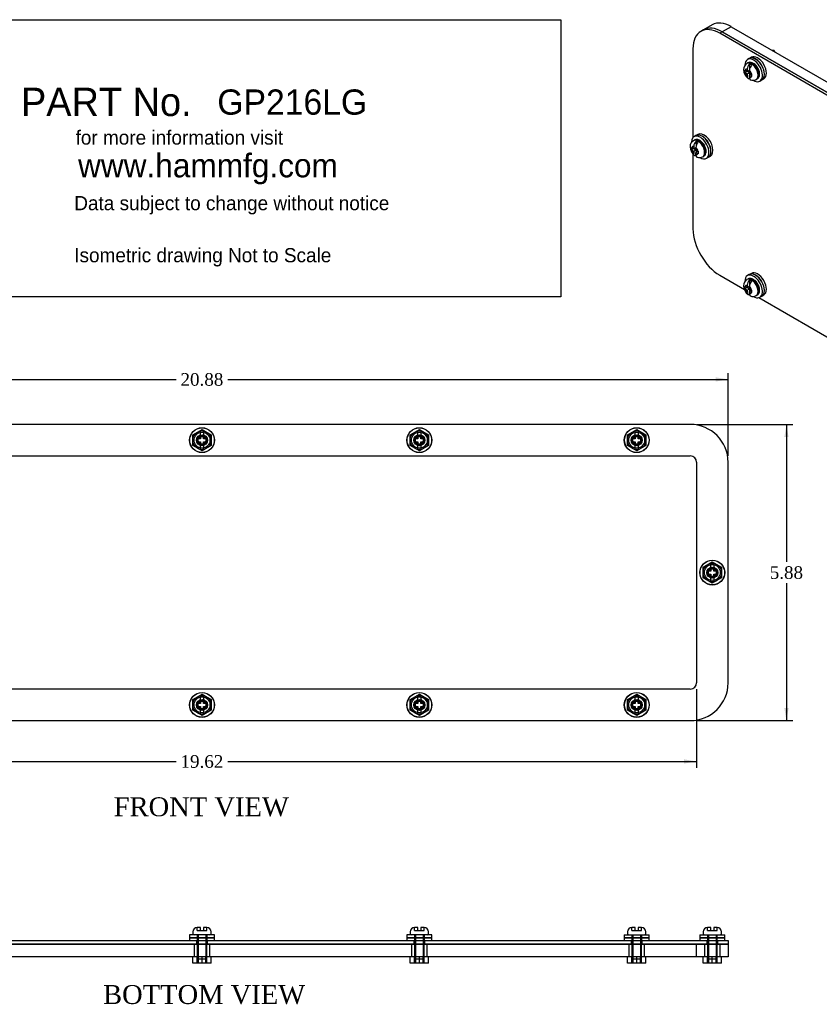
# Model space of a CAD drawing. Header units: inches. Extents: x 0.8 to 37.2, y 1.6 to 21.1.
# Tile 2 of 3: x 8.9 to 24.7, y 1.6 to 21.1. Entities that reach past the tile are written whole.
import ezdxf
from ezdxf.enums import TextEntityAlignment as Align
from ezdxf.lldxf.tags import DXFTag

# ---------------------------------------------------------------- set-up
doc = ezdxf.new("R2010")
doc.units = ezdxf.units.IN
doc.header["$MEASUREMENT"] = 0
doc.layers.get('0').update_dxf_attribs({"linetype": 'CONTINUOUS'})
for name, color, linetype in [('COM54933', 7, 'CONTINUOUS'), ('DEFAULT', 7, 'CONTINUOUS'), ('GSK11191', 7, 'CONTINUOUS'), ('NTS17050', 7, 'CONTINUOUS'), ('SCS19489', 7, 'CONTINUOUS'), ('WAM30024', 7, 'CONTINUOUS')]:
    doc.layers.add(name, color=color, linetype=linetype)
doc.styles.add('SEACAD_ARIAL_TTF', font='txt')
doc.styles.add('SEACAD_TIMES_NEW_ROMAN', font='times.ttf')
tags = doc.linetypes.add('HIDDEN2', pattern=[0.1875, 0.125, -0.0625]).pattern_tags.tags
tags[6:7] = [DXFTag(74, 4), DXFTag(75, 0), DXFTag(340, '0'), DXFTag(46, 0.0), DXFTag(50, 0.0), DXFTag(44, 0.0), DXFTag(45, 0.0)]
tags[4:5] = [DXFTag(74, 4), DXFTag(75, 0), DXFTag(340, '0'), DXFTag(46, 0.0), DXFTag(50, 0.0), DXFTag(44, 0.0), DXFTag(45, 0.0)]

# ---------------------------------------------------------------- blocks, each defined once
blk = doc.blocks.new('SEANNOT_GROUP')
at = {"layer": 'DEFAULT', "color": 1, "linetype": 'Continuous', "style": 'SEACAD_ARIAL_TTF'}
blk.add_text('GP216LG', height=0.5, dxfattribs=at).set_placement((12.8, 19.763), align=Align.TOP_LEFT)
blk = doc.blocks.new('GDIMGGROUP')
at = {"layer": 'DEFAULT', "linetype": 'Continuous'}
for points in [[(2.935, 6.391), (2.935, 6.475), (2.685, 6.433)], [(22.06, 6.391), (22.31, 6.433), (22.06, 6.475)]]:
    blk.add_hatch(color=136, dxfattribs=at).paths.add_polyline_path(points)
at = {"layer": 'DEFAULT', "color": 136, "linetype": 'Continuous'}
for p, q in [((2.685, 7.868), (2.685, 6.308)), ((22.31, 7.868), (22.31, 6.308)), ((2.685, 6.433), (11.983, 6.433)), ((13.011, 6.433), (22.31, 6.433))]:
    blk.add_line(p, q, dxfattribs=at)
at = {"layer": 'DEFAULT', "color": 136, "linetype": 'Continuous', "style": 'SEACAD_TIMES_NEW_ROMAN'}
blk.add_text('19.62', height=0.25, dxfattribs=at).set_placement((12.07, 6.558), align=Align.TOP_LEFT)
blk = doc.blocks.new('GDIMGGROUP2')
at = {"layer": 'DEFAULT', "linetype": 'Continuous'}
for points in [[(2.31, 14.053), (2.06, 14.011), (2.31, 13.969)], [(22.685, 14.053), (22.685, 13.969), (22.935, 14.011)]]:
    blk.add_hatch(color=136, dxfattribs=at).paths.add_polyline_path(points)
at = {"layer": 'DEFAULT', "color": 136, "linetype": 'Continuous'}
for p, q in [((2.06, 12.493), (2.06, 14.136)), ((22.935, 12.493), (22.935, 14.136)), ((2.06, 14.011), (11.983, 14.011)), ((13.011, 14.011), (22.935, 14.011))]:
    blk.add_line(p, q, dxfattribs=at)
at = {"layer": 'DEFAULT', "color": 136, "linetype": 'Continuous', "style": 'SEACAD_TIMES_NEW_ROMAN'}
blk.add_text('20.88', height=0.25, dxfattribs=at).set_placement((12.07, 14.136), align=Align.TOP_LEFT)
blk = doc.blocks.new('GDIMGGROUP3')
at = {"layer": 'DEFAULT', "linetype": 'Continuous'}
for points in [[(24.135, 12.868), (24.093, 13.118), (24.051, 12.868)], [(24.135, 7.493), (24.051, 7.493), (24.093, 7.243)]]:
    blk.add_hatch(color=136, dxfattribs=at).paths.add_polyline_path(points)
at = {"layer": 'DEFAULT', "color": 136, "linetype": 'Continuous'}
for p, q in [((22.31, 13.118), (24.218, 13.118)), ((24.093, 13.118), (24.093, 10.393)), ((24.093, 9.968), (24.093, 7.243)), ((22.31, 7.243), (24.218, 7.243))]:
    blk.add_line(p, q, dxfattribs=at)
at = {"layer": 'DEFAULT', "color": 136, "linetype": 'Continuous', "style": 'SEACAD_TIMES_NEW_ROMAN'}
blk.add_text('5.88', height=0.25, dxfattribs=at).set_placement((23.761, 10.305), align=Align.TOP_LEFT)

msp = doc.modelspace()

# ---------------------------------------------------------------- linework, layer by layer
at = {"layer": 'COM54933', "color": 7, "linetype": 'Continuous'}
for p, q in [((22.444, 20.944), (22.393, 20.914)), ((22.819, 20.906), (22.768, 20.877)), ((36.519, 12.997), (22.819, 20.906)), ((36.468, 12.967), (22.768, 20.877)), ((22.238, 20.571), (22.238, 18.81)), ((22.238, 18.483), (22.238, 16.999)), ((22.768, 16.08), (23.258, 15.797)), ((23.542, 15.633), (26.307, 14.037)), ((22.185, 13.118), (2.81, 13.118)), ((22.935, 7.993), (22.935, 12.368)), ((2.81, 7.243), (22.185, 7.243)), ((2.81, 2.882), (22.185, 2.882)), ((2.81, 2.81), (22.185, 2.81)), ((22.185, 2.882), (22.935, 2.882)), ((22.935, 2.81), (22.185, 2.81)), ((22.935, 2.882), (22.935, 2.81))]:
    msp.add_line(p, q, dxfattribs=at)
at = {"layer": 'COM54933', "color": 7, "linetype": 'HIDDEN2'}
for p, q in [((12.388, 2.882), (12.388, 2.81)), ((12.606, 2.81), (12.606, 2.882)), ((16.7, 2.882), (16.7, 2.81)), ((16.918, 2.81), (16.918, 2.882)), ((21.013, 2.882), (21.013, 2.81)), ((21.231, 2.81), (21.231, 2.882)), ((22.513, 2.882), (22.513, 2.81)), ((22.731, 2.81), (22.731, 2.882))]:
    msp.add_line(p, q, dxfattribs=at)
for centre in [(12.497, 12.806), (16.809, 12.806), (21.122, 12.806), (22.622, 10.18), (12.497, 7.555), (16.809, 7.555), (21.122, 7.555)]:
    msp.add_circle(centre, 0.109, dxfattribs=at)
at = {"layer": 'COM54933', "color": 7, "linetype": 'Continuous'}
for centre, start, end in [((22.185, 12.368), 0, 90), ((22.185, 7.993), 270, 0)]:
    msp.add_arc(centre, 0.75, start, end, dxfattribs=at)
for centre, major_axis, start_param, end_param in [((22.768, 20.265), (0.375, -0.65), 2.356194, 3.926991), ((22.819, 20.294), (0.375, -0.65), 2.356194, 3.141593), ((22.768, 16.692), (-0.375, 0.65), 0.785398, 2.356194)]:
    msp.add_ellipse(centre, major_axis=major_axis, ratio=0.57735, start_param=start_param, end_param=end_param, dxfattribs=at)
at = {"layer": 'DEFAULT', "color": 7, "linetype": 'Continuous'}
for p, q in [((5.182, 21.147), (19.614, 21.147)), ((19.614, 21.147), (19.614, 15.649)), ((19.614, 15.649), (5.182, 15.649))]:
    msp.add_line(p, q, dxfattribs=at)
at = {"layer": 'GSK11191', "color": 7, "linetype": 'Continuous'}
for p, q in [((22.621, 21.046), (22.444, 20.944)), ((22.996, 21.008), (22.819, 20.906)), ((22.819, 20.906), (36.519, 12.997)), ((22.996, 21.008), (36.696, 13.099)), ((22.185, 2.81), (2.81, 2.81)), ((22.185, 2.81), (22.935, 2.81)), ((22.935, 2.81), (22.935, 2.56)), ((22.185, 2.56), (2.81, 2.56)), ((22.935, 2.56), (22.185, 2.56))]:
    msp.add_line(p, q, dxfattribs=at)
at = {"layer": 'GSK11191', "color": 7, "linetype": 'HIDDEN2'}
for p, q in [((2.81, 12.493), (22.185, 12.493)), ((22.31, 12.368), (22.31, 7.993)), ((22.185, 7.868), (2.81, 7.868)), ((12.341, 2.81), (12.341, 2.56)), ((12.654, 2.56), (12.654, 2.81)), ((16.653, 2.81), (16.653, 2.56)), ((16.966, 2.56), (16.966, 2.81)), ((20.965, 2.81), (20.965, 2.56)), ((21.278, 2.56), (21.278, 2.81)), ((22.31, 2.56), (22.31, 2.81)), ((22.465, 2.81), (22.465, 2.56)), ((22.778, 2.56), (22.778, 2.81))]:
    msp.add_line(p, q, dxfattribs=at)
for centre in [(12.498, 12.806), (16.81, 12.806), (21.122, 12.806), (22.622, 10.18), (12.498, 7.556), (16.81, 7.556), (21.122, 7.556)]:
    msp.add_circle(centre, 0.157, dxfattribs=at)
for centre, start, end in [((22.185, 12.368), 0, 90), ((22.185, 7.993), 270, 0)]:
    msp.add_arc(centre, 0.125, start, end, dxfattribs=at)
at = {"layer": 'GSK11191', "color": 7, "linetype": 'Continuous'}
for centre in [(22.996, 20.396), (22.819, 20.294)]:
    msp.add_ellipse(centre, major_axis=(0.375, -0.65), ratio=0.57735, start_param=2.356194, end_param=3.141593, dxfattribs=at)
at = {"layer": 'NTS17050', "color": 7, "linetype": 'Continuous'}
for p, q in [((23.806, 20.541), (23.836, 20.543)), ((23.836, 20.543), (23.819, 20.533)), ((23.836, 20.543), (23.865, 20.506)), ((12.315, 2.435), (12.315, 2.56)), ((12.497, 2.435), (12.497, 2.56)), ((12.68, 2.435), (12.68, 2.56)), ((16.627, 2.435), (16.627, 2.56)), ((16.809, 2.435), (16.809, 2.56)), ((16.992, 2.435), (16.992, 2.56)), ((20.939, 2.435), (20.939, 2.56)), ((21.122, 2.435), (21.122, 2.56)), ((21.304, 2.435), (21.304, 2.56)), ((22.439, 2.435), (22.439, 2.56)), ((22.622, 2.435), (22.622, 2.56)), ((22.804, 2.435), (22.804, 2.56)), ((12.497, 2.435), (12.315, 2.435)), ((12.68, 2.435), (12.497, 2.435)), ((16.809, 2.435), (16.627, 2.435)), ((16.992, 2.435), (16.809, 2.435)), ((21.122, 2.435), (20.939, 2.435)), ((21.304, 2.435), (21.122, 2.435)), ((22.622, 2.435), (22.439, 2.435)), ((22.804, 2.435), (22.622, 2.435))]:
    msp.add_line(p, q, dxfattribs=at)
at = {"layer": 'NTS17050', "color": 7, "linetype": 'HIDDEN2'}
for p, q in [((12.315, 12.912), (12.497, 13.017)), ((12.315, 12.701), (12.315, 12.912)), ((12.497, 13.017), (12.68, 12.911)), ((12.68, 12.911), (12.68, 12.7)), ((16.627, 12.912), (16.809, 13.017)), ((16.627, 12.701), (16.627, 12.912)), ((16.809, 13.017), (16.992, 12.911)), ((16.992, 12.911), (16.992, 12.7)), ((20.939, 12.912), (21.122, 13.017)), ((20.939, 12.701), (20.939, 12.912)), ((21.122, 13.017), (21.304, 12.911)), ((21.304, 12.911), (21.304, 12.7)), ((12.497, 12.595), (12.315, 12.701)), ((12.68, 12.7), (12.497, 12.595)), ((16.809, 12.595), (16.627, 12.701)), ((16.992, 12.7), (16.809, 12.595)), ((21.122, 12.595), (20.939, 12.701)), ((21.304, 12.7), (21.122, 12.595)), ((22.439, 10.286), (22.622, 10.391)), ((22.622, 10.391), (22.804, 10.285)), ((22.439, 10.075), (22.439, 10.286)), ((22.804, 10.285), (22.804, 10.074)), ((22.622, 9.969), (22.439, 10.075)), ((22.804, 10.074), (22.622, 9.969)), ((12.315, 7.661), (12.497, 7.766)), ((12.315, 7.45), (12.315, 7.661)), ((12.497, 7.766), (12.68, 7.661)), ((12.68, 7.661), (12.68, 7.45)), ((16.627, 7.661), (16.809, 7.766)), ((16.627, 7.45), (16.627, 7.661)), ((16.809, 7.766), (16.992, 7.661)), ((16.992, 7.661), (16.992, 7.45)), ((20.939, 7.661), (21.122, 7.766)), ((20.939, 7.45), (20.939, 7.661)), ((21.122, 7.766), (21.304, 7.661)), ((21.304, 7.661), (21.304, 7.45)), ((12.497, 7.345), (12.315, 7.45)), ((12.68, 7.45), (12.497, 7.345)), ((16.809, 7.345), (16.627, 7.45)), ((16.992, 7.45), (16.809, 7.345)), ((21.122, 7.345), (20.939, 7.45)), ((21.304, 7.45), (21.122, 7.345)), ((12.402, 2.435), (12.402, 2.56)), ((12.419, 2.56), (12.419, 2.435)), ((12.497, 2.435), (12.497, 2.56)), ((12.575, 2.435), (12.575, 2.56)), ((12.592, 2.435), (12.592, 2.56)), ((16.714, 2.435), (16.714, 2.56)), ((16.731, 2.56), (16.731, 2.435)), ((16.887, 2.435), (16.887, 2.56)), ((16.904, 2.435), (16.904, 2.56)), ((21.027, 2.435), (21.027, 2.56)), ((21.043, 2.56), (21.043, 2.435)), ((21.2, 2.435), (21.2, 2.56)), ((21.217, 2.435), (21.217, 2.56)), ((22.527, 2.435), (22.527, 2.56)), ((22.543, 2.56), (22.543, 2.435)), ((22.7, 2.435), (22.7, 2.56)), ((22.717, 2.435), (22.717, 2.56))]:
    msp.add_line(p, q, dxfattribs=at)
for centre, radius in [((12.497, 12.806), 0.095), ((16.809, 12.806), 0.095), ((21.122, 12.806), 0.095), ((12.497, 12.806), 0.0781), ((16.809, 12.806), 0.0781), ((21.122, 12.806), 0.0781), ((22.622, 10.18), 0.095), ((22.622, 10.18), 0.0781), ((12.497, 7.556), 0.095), ((12.497, 7.556), 0.0781), ((16.809, 7.556), 0.095), ((16.809, 7.556), 0.0781), ((21.122, 7.556), 0.095), ((21.122, 7.556), 0.0781)]:
    msp.add_circle(centre, radius, dxfattribs=at)
at = {"layer": 'SCS19489', "color": 7, "linetype": 'Continuous'}
for p, q in [((23.312, 20.12), (23.27, 20.096)), ((23.315, 20.119), (23.273, 20.143)), ((23.329, 20.29), (23.308, 20.278)), ((23.315, 20.167), (23.315, 20.119)), ((23.361, 20.145), (23.315, 20.119)), ((23.318, 20.121), (23.357, 20.098)), ((23.357, 20.094), (23.357, 20.142)), ((23.361, 20.266), (23.361, 20.167)), ((23.273, 20.094), (23.315, 20.07)), ((23.315, 20.07), (23.357, 20.094)), ((23.315, 20.07), (23.315, 20.022)), ((23.398, 20.07), (23.357, 20.094)), ((23.4, 20.07), (23.357, 20.045)), ((23.357, 20.045), (23.398, 20.021)), ((23.357, 19.998), (23.357, 20.045)), ((23.361, 20.092), (23.361, 20.047)), ((23.491, 19.96), (23.512, 19.972)), ((22.268, 18.759), (22.247, 18.746)), ((22.251, 18.589), (22.209, 18.565)), ((22.254, 18.588), (22.213, 18.611)), ((22.213, 18.562), (22.254, 18.539)), ((22.254, 18.635), (22.254, 18.588)), ((22.3, 18.614), (22.254, 18.588)), ((22.254, 18.539), (22.296, 18.563)), ((22.258, 18.59), (22.296, 18.567)), ((22.296, 18.563), (22.296, 18.611)), ((22.338, 18.539), (22.296, 18.563)), ((22.3, 18.734), (22.3, 18.636)), ((22.3, 18.561), (22.3, 18.516)), ((22.254, 18.539), (22.254, 18.491)), ((22.339, 18.539), (22.296, 18.514)), ((22.296, 18.514), (22.338, 18.49)), ((22.296, 18.466), (22.296, 18.514)), ((22.431, 18.429), (22.452, 18.441)), ((23.312, 15.833), (23.27, 15.809)), ((23.315, 15.832), (23.273, 15.856)), ((23.329, 16.003), (23.308, 15.991)), ((23.315, 15.88), (23.315, 15.832)), ((23.361, 15.858), (23.315, 15.832)), ((23.318, 15.834), (23.357, 15.811)), ((23.357, 15.807), (23.357, 15.855)), ((23.361, 15.979), (23.361, 15.88)), ((23.273, 15.807), (23.315, 15.783)), ((23.315, 15.783), (23.357, 15.807)), ((23.315, 15.783), (23.315, 15.735)), ((23.398, 15.783), (23.357, 15.807)), ((23.4, 15.783), (23.357, 15.758)), ((23.357, 15.758), (23.398, 15.734)), ((23.357, 15.711), (23.357, 15.758)), ((23.361, 15.805), (23.361, 15.76)), ((23.491, 15.673), (23.512, 15.685)), ((12.467, 12.894), (12.467, 12.983)), ((12.467, 12.894), (12.467, 12.836)), ((12.527, 12.983), (12.527, 12.894)), ((12.527, 12.836), (12.527, 12.894)), ((16.779, 12.894), (16.779, 12.983)), ((16.779, 12.894), (16.779, 12.836)), ((16.839, 12.983), (16.839, 12.894)), ((16.839, 12.836), (16.839, 12.894)), ((21.092, 12.894), (21.092, 12.983)), ((21.092, 12.894), (21.092, 12.836)), ((21.152, 12.983), (21.152, 12.894)), ((21.152, 12.836), (21.152, 12.894)), ((12.403, 12.836), (12.408, 12.836)), ((12.403, 12.776), (12.403, 12.836)), ((12.408, 12.776), (12.403, 12.776)), ((12.467, 12.836), (12.408, 12.836)), ((12.408, 12.776), (12.467, 12.776)), ((12.467, 12.776), (12.467, 12.717)), ((12.467, 12.628), (12.467, 12.717)), ((12.586, 12.836), (12.527, 12.836)), ((12.527, 12.776), (12.586, 12.776)), ((12.527, 12.717), (12.527, 12.776)), ((12.527, 12.717), (12.527, 12.628)), ((12.586, 12.836), (12.591, 12.836)), ((12.591, 12.776), (12.586, 12.776)), ((12.591, 12.836), (12.591, 12.776)), ((16.716, 12.836), (16.721, 12.836)), ((16.716, 12.776), (16.716, 12.836)), ((16.721, 12.776), (16.716, 12.776)), ((16.779, 12.836), (16.721, 12.836)), ((16.721, 12.776), (16.779, 12.776)), ((16.779, 12.776), (16.779, 12.717)), ((16.779, 12.628), (16.779, 12.717)), ((16.898, 12.836), (16.839, 12.836)), ((16.839, 12.776), (16.898, 12.776)), ((16.839, 12.717), (16.839, 12.776)), ((16.839, 12.717), (16.839, 12.628)), ((16.898, 12.836), (16.903, 12.836)), ((16.903, 12.776), (16.898, 12.776)), ((16.903, 12.836), (16.903, 12.776)), ((21.028, 12.836), (21.033, 12.836)), ((21.028, 12.776), (21.028, 12.836)), ((21.033, 12.776), (21.028, 12.776)), ((21.092, 12.836), (21.033, 12.836)), ((21.033, 12.776), (21.092, 12.776)), ((21.092, 12.776), (21.092, 12.717)), ((21.092, 12.628), (21.092, 12.717)), ((21.21, 12.836), (21.152, 12.836)), ((21.152, 12.776), (21.21, 12.776)), ((21.152, 12.717), (21.152, 12.776)), ((21.152, 12.717), (21.152, 12.628)), ((21.21, 12.836), (21.215, 12.836)), ((21.215, 12.776), (21.21, 12.776)), ((21.215, 12.836), (21.215, 12.776)), ((22.592, 10.269), (22.592, 10.358)), ((22.652, 10.358), (22.652, 10.269)), ((22.528, 10.21), (22.533, 10.21)), ((22.528, 10.15), (22.528, 10.21)), ((22.592, 10.21), (22.533, 10.21)), ((22.592, 10.269), (22.592, 10.21)), ((22.652, 10.21), (22.652, 10.269)), ((22.71, 10.21), (22.652, 10.21)), ((22.71, 10.21), (22.715, 10.21)), ((22.715, 10.21), (22.715, 10.15)), ((22.533, 10.15), (22.528, 10.15)), ((22.533, 10.15), (22.592, 10.15)), ((22.592, 10.15), (22.592, 10.092)), ((22.592, 10.003), (22.592, 10.092)), ((22.652, 10.15), (22.71, 10.15)), ((22.652, 10.092), (22.652, 10.15)), ((22.652, 10.092), (22.652, 10.003)), ((22.715, 10.15), (22.71, 10.15)), ((12.467, 7.644), (12.467, 7.733)), ((12.467, 7.644), (12.467, 7.585)), ((12.527, 7.733), (12.527, 7.644)), ((12.527, 7.585), (12.527, 7.644)), ((16.779, 7.644), (16.779, 7.733)), ((16.779, 7.644), (16.779, 7.585)), ((16.839, 7.733), (16.839, 7.644)), ((16.839, 7.585), (16.839, 7.644)), ((21.092, 7.644), (21.092, 7.733)), ((21.092, 7.644), (21.092, 7.585)), ((21.152, 7.733), (21.152, 7.644)), ((21.152, 7.585), (21.152, 7.644)), ((12.403, 7.585), (12.408, 7.585)), ((12.403, 7.525), (12.403, 7.585)), ((12.408, 7.525), (12.403, 7.525)), ((12.467, 7.585), (12.408, 7.585)), ((12.408, 7.525), (12.467, 7.525)), ((12.467, 7.525), (12.467, 7.467)), ((12.467, 7.378), (12.467, 7.467)), ((12.586, 7.585), (12.527, 7.585)), ((12.527, 7.525), (12.586, 7.525)), ((12.527, 7.467), (12.527, 7.525)), ((12.527, 7.467), (12.527, 7.378)), ((12.586, 7.585), (12.591, 7.585)), ((12.591, 7.525), (12.586, 7.525)), ((12.591, 7.585), (12.591, 7.525)), ((16.716, 7.585), (16.721, 7.585)), ((16.716, 7.525), (16.716, 7.585)), ((16.721, 7.525), (16.716, 7.525)), ((16.779, 7.585), (16.721, 7.585)), ((16.721, 7.525), (16.779, 7.525)), ((16.779, 7.525), (16.779, 7.467)), ((16.779, 7.378), (16.779, 7.467)), ((16.898, 7.585), (16.839, 7.585)), ((16.839, 7.525), (16.898, 7.525)), ((16.839, 7.467), (16.839, 7.525)), ((16.839, 7.467), (16.839, 7.378)), ((16.898, 7.585), (16.903, 7.585)), ((16.903, 7.525), (16.898, 7.525)), ((16.903, 7.585), (16.903, 7.525)), ((21.028, 7.585), (21.033, 7.585)), ((21.028, 7.525), (21.028, 7.585)), ((21.033, 7.525), (21.028, 7.525)), ((21.092, 7.585), (21.033, 7.585)), ((21.033, 7.525), (21.092, 7.525)), ((21.092, 7.525), (21.092, 7.467)), ((21.092, 7.378), (21.092, 7.467)), ((21.21, 7.585), (21.152, 7.585)), ((21.152, 7.525), (21.21, 7.525)), ((21.152, 7.467), (21.152, 7.525)), ((21.152, 7.467), (21.152, 7.378)), ((21.21, 7.585), (21.215, 7.585)), ((21.215, 7.525), (21.21, 7.525)), ((21.215, 7.585), (21.215, 7.525)), ((12.467, 3.142), (12.408, 3.142)), ((12.467, 3.077), (12.467, 3.142)), ((12.586, 3.142), (12.527, 3.142)), ((12.527, 3.142), (12.527, 3.077)), ((16.779, 3.142), (16.721, 3.142)), ((16.779, 3.077), (16.779, 3.142)), ((16.898, 3.142), (16.839, 3.142)), ((16.839, 3.142), (16.839, 3.077)), ((21.092, 3.142), (21.033, 3.142)), ((21.092, 3.077), (21.092, 3.142)), ((21.21, 3.142), (21.152, 3.142)), ((21.152, 3.142), (21.152, 3.077)), ((22.592, 3.142), (22.533, 3.142)), ((22.592, 3.077), (22.592, 3.142)), ((22.71, 3.142), (22.652, 3.142)), ((22.652, 3.142), (22.652, 3.077)), ((12.314, 3.052), (12.314, 3.022)), ((12.467, 3.077), (12.527, 3.077)), ((12.681, 3.022), (12.681, 3.052)), ((16.626, 3.052), (16.626, 3.022)), ((16.779, 3.077), (16.839, 3.077)), ((16.993, 3.022), (16.993, 3.052)), ((20.938, 3.052), (20.938, 3.022)), ((21.092, 3.077), (21.152, 3.077)), ((21.305, 3.022), (21.305, 3.052)), ((22.438, 3.052), (22.438, 3.022)), ((22.592, 3.077), (22.652, 3.077)), ((22.805, 3.022), (22.805, 3.052))]:
    msp.add_line(p, q, dxfattribs=at)
at = {"layer": 'SCS19489', "color": 7, "linetype": 'HIDDEN2'}
for p, q in [((12.403, 3.077), (12.403, 3.142)), ((12.591, 3.077), (12.591, 3.142)), ((16.716, 3.077), (16.716, 3.142)), ((16.903, 3.077), (16.903, 3.142)), ((21.028, 3.077), (21.028, 3.142)), ((21.215, 3.077), (21.215, 3.142)), ((22.528, 3.077), (22.528, 3.142)), ((22.715, 3.077), (22.715, 3.142)), ((12.402, 2.992), (12.402, 2.542)), ((12.403, 3.077), (12.467, 3.077)), ((12.421, 2.992), (12.421, 2.542)), ((12.527, 3.077), (12.591, 3.077)), ((12.573, 2.992), (12.573, 2.542)), ((12.592, 2.542), (12.592, 2.992)), ((16.714, 2.992), (16.714, 2.542)), ((16.716, 3.077), (16.779, 3.077)), ((16.733, 2.992), (16.733, 2.542)), ((16.839, 3.077), (16.903, 3.077)), ((16.885, 2.992), (16.885, 2.542)), ((16.904, 2.542), (16.904, 2.992)), ((21.027, 2.992), (21.027, 2.542)), ((21.028, 3.077), (21.092, 3.077)), ((21.046, 2.992), (21.046, 2.542)), ((21.152, 3.077), (21.215, 3.077)), ((21.197, 2.992), (21.197, 2.542)), ((21.217, 2.542), (21.217, 2.992)), ((22.527, 2.992), (22.527, 2.542)), ((22.528, 3.077), (22.592, 3.077)), ((22.546, 2.992), (22.546, 2.542)), ((22.652, 3.077), (22.715, 3.077)), ((22.697, 2.992), (22.697, 2.542)), ((22.717, 2.542), (22.717, 2.992)), ((12.427, 2.517), (12.567, 2.517)), ((16.739, 2.517), (16.879, 2.517)), ((21.052, 2.517), (21.192, 2.517)), ((22.552, 2.517), (22.692, 2.517))]:
    msp.add_line(p, q, dxfattribs=at)
at = {"layer": 'SCS19489', "color": 7, "linetype": 'Continuous'}
for centre in [(12.497, 12.806), (16.809, 12.806), (21.122, 12.806), (22.622, 10.18), (12.497, 7.555), (16.809, 7.555), (21.122, 7.555)]:
    msp.add_circle(centre, 0.183, dxfattribs=at)
at = {"layer": 'SCS19489', "color": 7, "linetype": 'HIDDEN2'}
for centre in [(12.497, 12.806), (16.809, 12.806), (21.122, 12.806), (22.622, 10.18), (12.497, 7.555), (16.809, 7.555), (21.122, 7.555)]:
    msp.add_circle(centre, 0.0759, dxfattribs=at)
at = {"layer": 'SCS19489', "color": 7, "linetype": 'Continuous'}
for centre, radius, start, end in [((23.375, 20.163), 0.132, 120.5223, 182.7912), ((23.475, 20.164), 0.232, 181.6012, 231.2526), ((23.318, 20.221), 0.0901, 237.3599, 240.0212), ((26.164, 20.12), 2.894, 179.515, 180.485), ((23.458, 20.16), 0.144, 132.7695, 177.4714), ((23.501, 20.136), 0.144, 132.8359, 177.405), ((23.318, 20.172), 0.0901, 237.3598, 240.0213), ((23.429, 20.068), 0.124, 247.6279, 299.6237), ((23.447, 20.155), 0.0975, 240.0126, 242.539), ((23.447, 20.106), 0.0975, 240.0126, 242.539), ((26.302, 20.044), 2.9, 179.516, 180.484), ((22.314, 18.632), 0.132, 120.5223, 182.7912), ((22.415, 18.632), 0.232, 181.6012, 231.2526), ((22.258, 18.69), 0.0901, 237.3599, 240.0212), ((25.103, 18.589), 2.894, 179.515, 180.485), ((22.258, 18.641), 0.0901, 237.3598, 240.0213), ((22.397, 18.629), 0.144, 132.7695, 177.4714), ((22.44, 18.604), 0.144, 132.8359, 177.405), ((22.368, 18.536), 0.124, 247.6279, 299.6237), ((22.387, 18.624), 0.0975, 240.0126, 242.539), ((22.387, 18.575), 0.0975, 240.0126, 242.539), ((25.241, 18.513), 2.9, 179.516, 180.484), ((23.375, 15.876), 0.132, 120.5223, 182.7912), ((23.475, 15.877), 0.232, 181.6012, 231.2526), ((23.318, 15.934), 0.0901, 237.3599, 240.0212), ((26.164, 15.833), 2.894, 179.515, 180.485), ((23.458, 15.873), 0.144, 132.7695, 177.4714), ((23.501, 15.849), 0.144, 132.8359, 177.405), ((23.318, 15.885), 0.0901, 237.3598, 240.0213), ((23.429, 15.781), 0.124, 247.6279, 299.6237), ((23.447, 15.868), 0.0975, 240.0126, 242.539), ((23.447, 15.819), 0.0975, 240.0126, 242.539), ((26.302, 15.757), 2.9, 179.516, 180.484), ((12.497, 12.806), 0.18, 80.4037, 99.5963), ((16.809, 12.806), 0.18, 80.4037, 99.5963), ((21.122, 12.806), 0.18, 80.4037, 99.5963), ((12.497, 12.806), 0.18, 260.4037, 279.5963), ((16.809, 12.806), 0.18, 260.4037, 279.5963), ((21.122, 12.806), 0.18, 260.4037, 279.5963), ((22.622, 10.18), 0.18, 80.4037, 99.5963), ((22.622, 10.18), 0.18, 260.4037, 279.5963), ((12.497, 7.555), 0.18, 80.4037, 99.5963), ((16.809, 7.555), 0.18, 80.4037, 99.5963), ((21.122, 7.555), 0.18, 80.4037, 99.5963), ((12.497, 7.555), 0.18, 260.4037, 279.5963), ((16.809, 7.555), 0.18, 260.4037, 279.5963), ((21.122, 7.555), 0.18, 260.4037, 279.5963), ((12.404, 3.052), 0.09, 90, 180), ((12.591, 3.052), 0.09, 0, 90), ((16.716, 3.052), 0.09, 90, 180), ((16.903, 3.052), 0.09, 0, 90), ((21.028, 3.052), 0.09, 90, 180), ((21.215, 3.052), 0.09, 0, 90), ((22.528, 3.052), 0.09, 90, 180), ((22.715, 3.052), 0.09, 0, 90), ((12.344, 3.022), 0.03, 180, 270), ((12.651, 3.022), 0.03, 270, 0), ((16.656, 3.022), 0.03, 180, 270), ((16.963, 3.022), 0.03, 270, 0), ((20.968, 3.022), 0.03, 180, 270), ((21.275, 3.022), 0.03, 270, 0), ((22.468, 3.022), 0.03, 180, 270), ((22.775, 3.022), 0.03, 270, 0)]:
    msp.add_arc(centre, radius, start, end, dxfattribs=at)
at = {"layer": 'SCS19489', "color": 7, "linetype": 'HIDDEN2'}
for centre, radius, start, end in [((12.497, 12.806), 0.095, 1.0601, 353.8882), ((16.809, 12.806), 0.095, 1.0601, 353.8882), ((21.122, 12.806), 0.095, 1.0601, 353.8882), ((22.622, 10.18), 0.095, 1.0601, 353.8882), ((12.497, 7.555), 0.095, 1.0601, 353.8882), ((16.809, 7.555), 0.095, 1.0601, 353.8882), ((21.122, 7.555), 0.095, 1.0601, 353.8882), ((12.427, 2.542), 0.025, 180, 270), ((12.567, 2.542), 0.025, 270, 0), ((16.739, 2.542), 0.025, 180, 270), ((16.879, 2.542), 0.025, 270, 0), ((21.052, 2.542), 0.025, 180, 270), ((21.192, 2.542), 0.025, 270, 0), ((22.552, 2.542), 0.025, 180, 270), ((22.692, 2.542), 0.025, 270, 0)]:
    msp.add_arc(centre, radius, start, end, dxfattribs=at)
at = {"layer": 'SCS19489', "color": 7, "linetype": 'Continuous'}
for centre, major_axis, start_param, end_param in [((23.421, 20.131), (0.092, -0.159), 0, 3.141593), ((23.336, 20.082), (0.0467, -0.081), 2.682827, 3.600358), ((23.4, 20.119), (0.092, -0.159), 0, 3.142754), ((23.336, 20.082), (-0.0468, 0.081), 4.253624, 5.171154), ((23.382, 20.109), (-0.09, 0.156), 5.3303, 5.665275), ((23.336, 20.082), (0.0468, -0.081), 4.253624, 5.171154), ((23.336, 20.082), (-0.0468, 0.081), 2.682827, 3.600358), ((23.4, 20.119), (0.092, -0.159), 6.277412, 6.283185), ((22.339, 18.588), (0.092, -0.159), 0, 3.142754), ((22.36, 18.6), (0.092, -0.159), 0, 3.141593), ((22.275, 18.551), (0.0467, -0.081), 2.682827, 3.600358), ((22.275, 18.551), (0.0467, -0.081), 4.253624, 5.171154), ((22.275, 18.551), (-0.0467, 0.081), 4.253624, 5.171154), ((22.321, 18.577), (-0.09, 0.156), 5.3303, 5.665275), ((22.275, 18.551), (-0.0468, 0.081), 2.682827, 3.600358), ((22.339, 18.588), (0.092, -0.159), 6.277412, 6.283185), ((23.421, 15.844), (0.092, -0.159), 0, 3.141593), ((23.336, 15.795), (0.0468, -0.081), 2.682827, 3.600358), ((23.4, 15.832), (0.092, -0.159), 0, 3.142754), ((23.336, 15.795), (-0.0468, 0.081), 4.253624, 5.171154), ((23.382, 15.822), (-0.09, 0.156), 5.3303, 5.665275), ((23.336, 15.795), (0.0467, -0.081), 4.253624, 5.171154), ((23.336, 15.795), (-0.0467, 0.081), 2.682827, 3.600358), ((23.4, 15.832), (0.092, -0.159), 6.277412, 6.283185)]:
    msp.add_ellipse(centre, major_axis=major_axis, ratio=0.57735, start_param=start_param, end_param=end_param, dxfattribs=at)
for points, knots in [([(23.511, 19.972), (23.518, 19.976), (23.53, 19.984), (23.545, 20.004), (23.556, 20.03), (23.56, 20.06), (23.559, 20.094), (23.551, 20.13), (23.537, 20.166), (23.518, 20.2), (23.496, 20.232), (23.469, 20.259), (23.44, 20.281), (23.411, 20.295), (23.382, 20.302), (23.356, 20.301), (23.338, 20.296), (23.33, 20.29), (23.329, 20.29)], [0, 0, 0, 0, 0.050736, 0.112485, 0.175374, 0.241587, 0.310774, 0.381055, 0.451162, 0.521082, 0.59109, 0.661455, 0.732544, 0.804653, 0.869498, 0.93102, 0.99047, 1, 1, 1, 1]), ([(23.361, 19.976), (23.357, 19.975), (23.354, 19.975), (23.348, 19.975), (23.345, 19.975), (23.339, 19.976), (23.336, 19.977), (23.331, 19.98), (23.329, 19.982), (23.325, 19.986), (23.323, 19.989), (23.32, 19.994), (23.319, 19.997), (23.317, 20.003), (23.316, 20.007), (23.315, 20.014), (23.315, 20.018), (23.315, 20.022)], [0, 0, 0, 0, 0.125, 0.125, 0.25, 0.25, 0.375, 0.375, 0.5, 0.5, 0.625, 0.625, 0.75, 0.75, 0.875, 0.875, 1, 1, 1, 1]), ([(23.357, 19.998), (23.357, 19.989), (23.358, 19.982), (23.361, 19.972), (23.363, 19.969), (23.366, 19.964), (23.367, 19.962), (23.372, 19.958), (23.374, 19.956), (23.378, 19.954), (23.379, 19.953), (23.381, 19.952)], [0, 0, 0, 0, 0.25, 0.25, 0.375, 0.375, 0.5, 0.5, 0.625, 0.625, 0.6994496, 0.6994496, 0.6994496, 0.6994496]), ([(22.45, 18.441), (22.457, 18.445), (22.47, 18.453), (22.485, 18.473), (22.495, 18.499), (22.499, 18.529), (22.498, 18.563), (22.49, 18.598), (22.476, 18.634), (22.458, 18.669), (22.435, 18.701), (22.409, 18.728), (22.38, 18.75), (22.35, 18.764), (22.322, 18.771), (22.296, 18.769), (22.277, 18.765), (22.27, 18.759), (22.269, 18.758)], [0, 0, 0, 0, 0.050736, 0.112485, 0.175374, 0.241587, 0.310774, 0.381055, 0.451162, 0.521082, 0.59109, 0.661455, 0.732544, 0.804653, 0.869498, 0.93102, 0.99047, 1, 1, 1, 1]), ([(22.3, 18.445), (22.297, 18.444), (22.293, 18.443), (22.287, 18.443), (22.284, 18.444), (22.278, 18.445), (22.276, 18.446), (22.271, 18.449), (22.269, 18.451), (22.264, 18.455), (22.263, 18.457), (22.26, 18.463), (22.258, 18.466), (22.256, 18.472), (22.255, 18.475), (22.254, 18.483), (22.254, 18.487), (22.254, 18.491)], [0, 0, 0, 0, 0.125, 0.125, 0.25, 0.25, 0.375, 0.375, 0.5, 0.5, 0.625, 0.625, 0.75, 0.75, 0.875, 0.875, 1, 1, 1, 1]), ([(22.296, 18.466), (22.296, 18.458), (22.297, 18.451), (22.301, 18.441), (22.302, 18.438), (22.305, 18.433), (22.307, 18.43), (22.311, 18.426), (22.313, 18.424), (22.317, 18.422), (22.319, 18.421), (22.32, 18.421)], [0, 0, 0, 0, 0.25, 0.25, 0.375, 0.375, 0.5, 0.5, 0.625, 0.625, 0.6994496, 0.6994496, 0.6994496, 0.6994496]), ([(23.511, 15.685), (23.518, 15.689), (23.53, 15.697), (23.545, 15.717), (23.556, 15.743), (23.56, 15.773), (23.559, 15.807), (23.551, 15.843), (23.537, 15.879), (23.518, 15.913), (23.496, 15.945), (23.469, 15.972), (23.44, 15.994), (23.411, 16.008), (23.382, 16.015), (23.356, 16.014), (23.338, 16.009), (23.33, 16.003), (23.329, 16.003)], [0, 0, 0, 0, 0.050736, 0.112485, 0.175374, 0.241587, 0.310774, 0.381055, 0.451162, 0.521082, 0.59109, 0.661455, 0.732544, 0.804653, 0.869498, 0.93102, 0.99047, 1, 1, 1, 1]), ([(23.361, 15.689), (23.357, 15.688), (23.354, 15.688), (23.348, 15.688), (23.345, 15.688), (23.339, 15.689), (23.336, 15.69), (23.331, 15.693), (23.329, 15.695), (23.325, 15.699), (23.323, 15.702), (23.32, 15.707), (23.319, 15.71), (23.317, 15.716), (23.316, 15.72), (23.315, 15.727), (23.315, 15.731), (23.315, 15.735)], [0, 0, 0, 0, 0.125, 0.125, 0.25, 0.25, 0.375, 0.375, 0.5, 0.5, 0.625, 0.625, 0.75, 0.75, 0.875, 0.875, 1, 1, 1, 1]), ([(23.357, 15.711), (23.357, 15.702), (23.358, 15.695), (23.361, 15.685), (23.363, 15.682), (23.366, 15.677), (23.367, 15.675), (23.372, 15.671), (23.374, 15.669), (23.378, 15.666), (23.379, 15.666), (23.381, 15.665)], [0, 0, 0, 0, 0.25, 0.25, 0.375, 0.375, 0.5, 0.5, 0.625, 0.625, 0.6994496, 0.6994496, 0.6994496, 0.6994496]), ([(12.408, 3.142), (12.408, 3.142), (12.407, 3.142), (12.405, 3.142), (12.404, 3.142), (12.403, 3.142)], [0, 0, 0, 0, 0.5, 0.5, 1, 1, 1, 1]), ([(12.591, 3.142), (12.59, 3.142), (12.589, 3.142), (12.587, 3.142), (12.586, 3.142), (12.586, 3.142)], [0, 0, 0, 0, 0.5, 0.5, 1, 1, 1, 1]), ([(16.721, 3.142), (16.72, 3.142), (16.719, 3.142), (16.717, 3.142), (16.716, 3.142), (16.716, 3.142)], [0, 0, 0, 0, 0.5, 0.5, 1, 1, 1, 1]), ([(16.903, 3.142), (16.902, 3.142), (16.901, 3.142), (16.9, 3.142), (16.899, 3.142), (16.898, 3.142)], [0, 0, 0, 0, 0.5, 0.5, 1, 1, 1, 1]), ([(21.033, 3.142), (21.032, 3.142), (21.031, 3.142), (21.029, 3.142), (21.029, 3.142), (21.028, 3.142)], [0, 0, 0, 0, 0.5, 0.5, 1, 1, 1, 1]), ([(21.215, 3.142), (21.214, 3.142), (21.214, 3.142), (21.212, 3.142), (21.211, 3.142), (21.21, 3.142)], [0, 0, 0, 0, 0.5, 0.5, 1, 1, 1, 1]), ([(22.533, 3.142), (22.532, 3.142), (22.531, 3.142), (22.529, 3.142), (22.529, 3.142), (22.528, 3.142)], [0, 0, 0, 0, 0.5, 0.5, 1, 1, 1, 1]), ([(22.715, 3.142), (22.714, 3.142), (22.714, 3.142), (22.712, 3.142), (22.711, 3.142), (22.71, 3.142)], [0, 0, 0, 0, 0.5, 0.5, 1, 1, 1, 1])]:
    msp.add_open_spline(points, degree=3, knots=knots, dxfattribs=at)
at = {"layer": 'WAM30024', "color": 7, "linetype": 'Continuous'}
for p, q in [((23.356, 20.379), (23.318, 20.357)), ((23.396, 20.402), (23.358, 20.38)), ((23.565, 19.929), (23.603, 19.951)), ((23.605, 19.953), (23.643, 19.974)), ((22.296, 18.848), (22.258, 18.826)), ((22.336, 18.871), (22.298, 18.849)), ((22.505, 18.398), (22.543, 18.42)), ((22.545, 18.421), (22.583, 18.443)), ((23.356, 16.092), (23.318, 16.07)), ((23.396, 16.115), (23.358, 16.093)), ((23.565, 15.642), (23.603, 15.664)), ((23.605, 15.666), (23.643, 15.687)), ((12.744, 2.992), (12.25, 2.992)), ((12.25, 2.992), (12.25, 2.938)), ((12.25, 2.938), (12.744, 2.938)), ((12.25, 2.935), (12.744, 2.935)), ((12.25, 2.935), (12.25, 2.882)), ((12.253, 2.938), (12.253, 2.935)), ((12.741, 2.935), (12.741, 2.938)), ((12.744, 2.938), (12.744, 2.992)), ((12.744, 2.882), (12.744, 2.935)), ((17.056, 2.992), (16.562, 2.992)), ((16.562, 2.992), (16.562, 2.938)), ((16.562, 2.938), (17.056, 2.938)), ((16.562, 2.935), (17.056, 2.935)), ((16.562, 2.935), (16.562, 2.882)), ((16.565, 2.938), (16.565, 2.935)), ((17.053, 2.935), (17.053, 2.938)), ((17.056, 2.938), (17.056, 2.992)), ((17.056, 2.882), (17.056, 2.935)), ((20.875, 2.992), (21.369, 2.992)), ((20.875, 2.992), (20.875, 2.938)), ((20.875, 2.938), (21.369, 2.938)), ((20.875, 2.935), (21.369, 2.935)), ((20.875, 2.935), (20.875, 2.882)), ((20.878, 2.938), (20.878, 2.935)), ((21.366, 2.935), (21.366, 2.938)), ((21.369, 2.938), (21.369, 2.992)), ((21.369, 2.882), (21.369, 2.935)), ((22.375, 2.992), (22.869, 2.992)), ((22.375, 2.992), (22.375, 2.938)), ((22.375, 2.938), (22.869, 2.938)), ((22.375, 2.935), (22.869, 2.935)), ((22.375, 2.935), (22.375, 2.882)), ((22.378, 2.938), (22.378, 2.935)), ((22.866, 2.935), (22.866, 2.938)), ((22.869, 2.938), (22.869, 2.992)), ((22.869, 2.882), (22.869, 2.935))]:
    msp.add_line(p, q, dxfattribs=at)
at = {"layer": 'WAM30024', "color": 7, "linetype": 'HIDDEN2'}
for p, q in [((12.398, 2.992), (12.398, 2.882)), ((12.596, 2.882), (12.596, 2.992)), ((16.711, 2.992), (16.711, 2.882)), ((16.908, 2.882), (16.908, 2.992)), ((21.023, 2.992), (21.023, 2.882)), ((21.22, 2.882), (21.22, 2.992)), ((22.523, 2.992), (22.523, 2.882)), ((22.72, 2.882), (22.72, 2.992))]:
    msp.add_line(p, q, dxfattribs=at)
at = {"layer": 'WAM30024', "color": 7, "linetype": 'Continuous'}
for centre in [(12.497, 12.806), (16.809, 12.806), (21.122, 12.806), (22.622, 10.18), (12.497, 7.555), (16.809, 7.555), (21.122, 7.555)]:
    msp.add_circle(centre, 0.247, dxfattribs=at)
at = {"layer": 'WAM30024', "color": 7, "linetype": 'HIDDEN2'}
for centre in [(12.497, 12.806), (16.809, 12.806), (21.122, 12.806), (22.622, 10.18), (12.497, 7.555), (16.809, 7.555), (21.122, 7.555)]:
    msp.add_circle(centre, 0.244, dxfattribs=at)
for centre, start, end in [((12.497, 12.806), 0, 165.6075), ((16.809, 12.806), 0, 165.6075), ((21.122, 12.806), 0, 165.6075), ((12.497, 12.806), 197.7446, 0), ((16.809, 12.806), 197.7446, 0), ((21.122, 12.806), 197.7446, 0), ((22.622, 10.18), 15.4182, 345.6101), ((12.497, 7.555), 0, 165.6075), ((16.809, 7.555), 0, 165.6075), ((21.122, 7.555), 0, 165.6075), ((12.497, 7.555), 197.7446, 0), ((16.809, 7.555), 197.7446, 0), ((21.122, 7.555), 197.7446, 0)]:
    msp.add_arc(centre, 0.0988, start, end, dxfattribs=at)
at = {"layer": 'WAM30024', "color": 7, "linetype": 'Continuous'}
for centre, major_axis, start_param, end_param in [((23.442, 20.143), (-0.123, 0.214), 0, 0.785398), ((23.442, 20.143), (-0.123, 0.214), 2.333234, 6.283185), ((23.48, 20.165), (0.124, -0.214), 0, 3.141593), ((23.482, 20.166), (0.124, -0.214), 0, 3.141593), ((23.52, 20.188), (-0.124, 0.214), 3.141593, 6.283185), ((23.482, 20.166), (0.122, -0.211), 0.779259, 2.362335), ((22.381, 18.612), (0.124, -0.214), 0, 3.93614), ((22.419, 18.634), (-0.123, 0.214), 3.141593, 6.283185), ((22.421, 18.635), (-0.123, 0.214), 3.141593, 6.283185), ((22.459, 18.657), (0.124, -0.214), 0, 3.141593), ((22.421, 18.635), (-0.122, 0.211), 3.926991, 5.503926), ((22.381, 18.612), (0.124, -0.214), 5.483628, 6.283185), ((23.442, 15.856), (-0.124, 0.214), 0, 0.785398), ((23.442, 15.856), (-0.124, 0.214), 2.333234, 6.283185), ((23.48, 15.878), (0.124, -0.214), 0, 3.141593), ((23.482, 15.879), (0.123, -0.214), 0, 3.141593), ((23.52, 15.901), (-0.124, 0.214), 3.141593, 6.283185), ((23.482, 15.879), (0.122, -0.211), 0.77927, 2.362323)]:
    msp.add_ellipse(centre, major_axis=major_axis, ratio=0.57735, start_param=start_param, end_param=end_param, dxfattribs=at)

# ---------------------------------------------------------------- block references
at = {"layer": 'DEFAULT'}
for name in ['SEANNOT_GROUP', 'GDIMGGROUP2', 'GDIMGGROUP3', 'GDIMGGROUP']:
    msp.add_blockref(name, (0, 0), dxfattribs=at)

# ---------------------------------------------------------------- texts
at = {"color": 2, "linetype": 'Continuous', "style": 'SEACAD_TIMES_NEW_ROMAN'}
for s, p in [('FRONT VIEW', (10.744, 5.722)), ('BOTTOM VIEW', (10.533, 1.997))]:
    msp.add_text(s, height=0.375, dxfattribs=at).set_placement(p, align=Align.TOP_LEFT)
at = {"layer": 'DEFAULT', "color": 7, "linetype": 'Continuous', "style": 'SEACAD_ARIAL_TTF'}
for s, height, p in [('PART No.', 0.5625, (8.905, 19.798)), ('for more information visit', 0.28125, (9.988, 18.95)), ('www.hammfg.com', 0.46875, (10.037, 18.489)), ('Data subject to change without notice', 0.28125, (9.962, 17.649)), ('Isometric drawing Not to Scale', 0.28125, (9.962, 16.616))]:
    msp.add_text(s, height=height, dxfattribs=at).set_placement(p, align=Align.TOP_LEFT)

doc.saveas('drawing.dxf')
